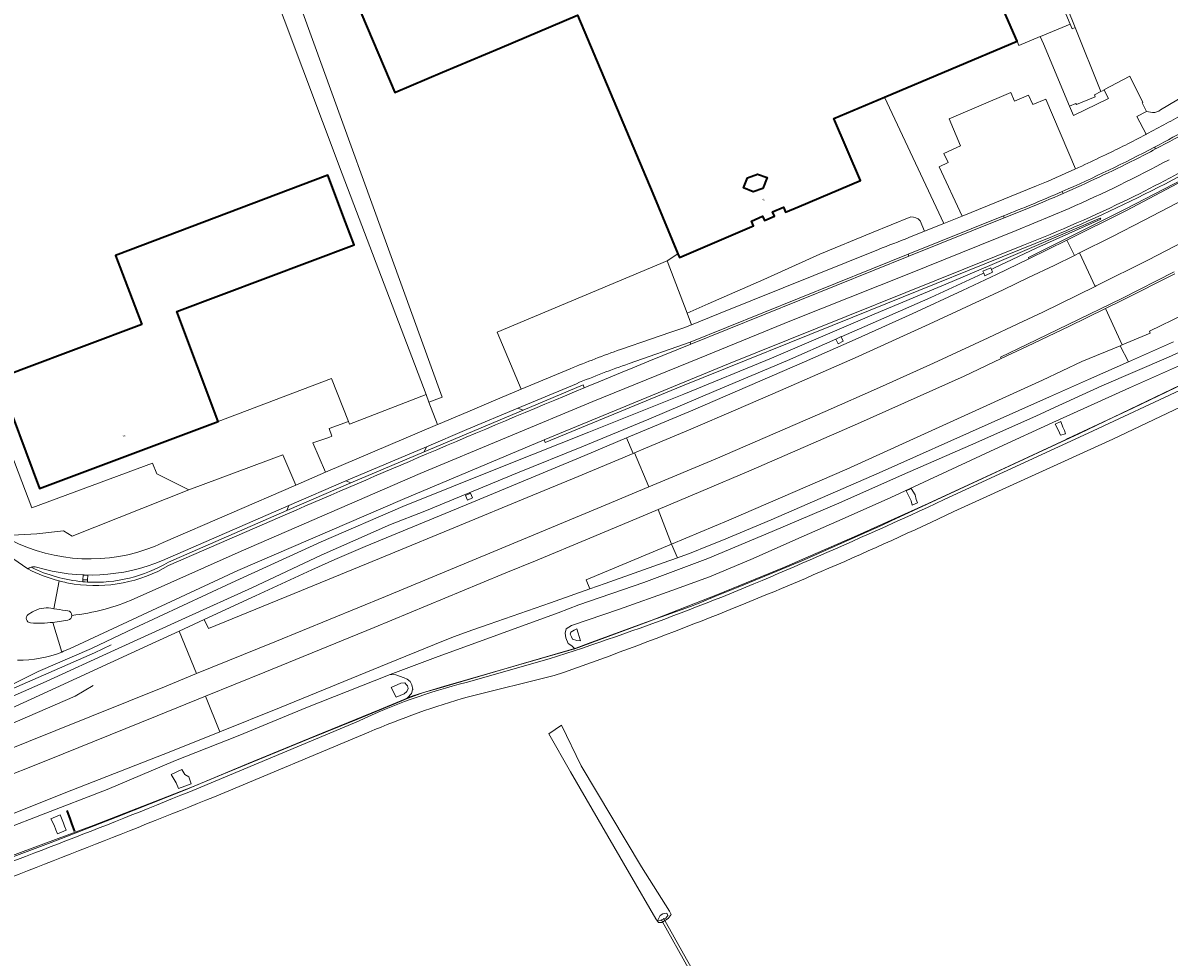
# Model space of a CAD drawing. Header units: metres. Extents: x 197700 to 204338, y 317132 to 325229.
# Tile 156 of 256: x 200785 to 201019, y 318193 to 318384. Entities that reach past the tile are written whole.
import ezdxf
from ezdxf.enums import TextEntityAlignment as Align

# ---------------------------------------------------------------- set-up
doc = ezdxf.new("R2010")
doc.units = ezdxf.units.M
for name, color, linetype, lineweight in [('B-WE-FV-GELEIDING_WILDRASTER-G', 80, 'Continuous', 18), ('B-WE-GK-BESCHOEIING-G', 130, 'GK-BESCHOEIING', 35), ('B-WE-GR-BEPLANTING_CULTUUR_VASTE PLANTENVAK-GV', 90, 'Continuous', 18), ('B-WE-GR-GRAS-GV', 60, 'Continuous', 13), ('B-WE-IE-TERREINAFSCHEIDING_KUNSTMATIG_HEKWERK-G', 20, 'IE-TERREINAFSCHEIDING-KUNSTMATIG', 18), ('B-WE-KW-KUNSTWERK_DUIKER-G', 170, 'Continuous', 18), ('B-WE-OG-BEBOUWING-GV', 7, 'Continuous', 35), ('B-WE-OG-BEBOUWING-T18', 10, 'Continuous', 18), ('B-WE-OG-TERREIN_CULTUURSCHEIDING-GV', 7, 'Continuous', 18), ('B-WE-OG-TERREIN_ERF-GV', 7, 'Continuous', 18), ('B-WE-OG-WATER-GV', 130, 'Continuous', 18), ('B-WE-OG-WATER_GREPPEL-GV', 160, 'Continuous', 18), ('B-WE-OG-WEG-GV', 7, 'Continuous', 18), ('B-WE-VH-ONVERHARD-GV', 252, 'Continuous', 18), ('B-WE-VH-VERHARDING_ASFALT-GV', 252, 'Continuous', 18), ('B-WE-VH-VERHARDING_BETON-GV', 252, 'Continuous', 18), ('B-WE-VH-VERHARDING_BETONSTRAATSTEEN-GV', 252, 'Continuous', 18), ('B-WE-VH-VERHARDING_HALFVERHARDING_GRIND-GV', 252, 'Continuous', 18), ('B-WE-VH-VERHARDING_OPEN-GV', 252, 'Continuous', 18), ('B-WE-VW-MARKERING_PICTOGRAM-G', 7, 'Continuous', 18)]:
    doc.layers.add(name, color=color, linetype=linetype, lineweight=lineweight)
doc.styles.add('NLCS-ISO-M200-T18', font='NLCS-ISO.ttf', dxfattribs={"height": 0.36})
doc.linetypes.add('GK-BESCHOEIING', pattern='A,30,-5,[1,NLCS.SHX,S=1,R=0,X=0,Y=0],-5', length=40)
doc.linetypes.add('IE-TERREINAFSCHEIDING-KUNSTMATIG', pattern='A,4,[82,NLCS.SHX,S=0.75,R=90,X=0,Y=0],4,-2', length=10)

msp = doc.modelspace()

# ---------------------------------------------------------------- linework, layer by layer
at = {"layer": 'B-WE-FV-GELEIDING_WILDRASTER-G'}
for points in [[(200897.895, 318255.88), (200912.803, 318261.373), (200926.927, 318266.846), (200940.743, 318272.512), (200955.629, 318278.99), (200970.099, 318285.508), (200984.663, 318292.306), (200998.326, 318298.636), (200998.649, 318298.788), (201011.912, 318305.008), (201025.817, 318311.668), (201039.511, 318317.75), (201045.97, 318320.647)], [(200776.081, 318210.763), (200790.874, 318216.3), (200804.231, 318221.454), (200818.025, 318226.931), (200831.133, 318232.413), (200844.874, 318238.049), (200857.917, 318243.42), (200864.969, 318246.336), (200867.482, 318247.079), (200871.063, 318248.137), (200885.528, 318252.327), (200896.903, 318255.595), (200897.895, 318255.88)]]:
    msp.add_lwpolyline(points, dxfattribs=at)
at = {"layer": 'B-WE-GK-BESCHOEIING-G'}
msp.add_lwpolyline([(200794.113, 318222.807), (200794.782, 318220.962), (200795.064, 318220.184), (200795.65, 318218.566)], dxfattribs=at)
at = {"layer": 'B-WE-GR-BEPLANTING_CULTUUR_VASTE PLANTENVAK-GV'}
for points in [[(200895.205, 318240.277), (200892.589, 318238.501), (200896.999, 318230.721), (200909.061, 318209.939), (200914.444, 318200.691), (200914.992, 318199.977), (200915.666, 318199.97), (200916.997, 318200.762), (200917.591, 318201.582), (200917.244, 318202.258), (200911.506, 318211.343), (200899.201, 318231.93)], [(200914.833, 318200.427), (200915.349, 318201.374), (200915.89, 318201.735), (200916.719, 318201.884), (200916.905, 318201.415), (200916.527, 318200.857), (200915.439, 318200.339)]]:
    msp.add_lwpolyline(points, close=True, dxfattribs=at)
at = {"layer": 'B-WE-GR-GRAS-GV'}
for points in [[(201255.359, 318303.818), (201224.452, 318287.946), (201209.9, 318281.728), (201206.685, 318282.519), (201204.476, 318286.094), (201203.746, 318287.51), (201203.268, 318287.205), (201196.85, 318300.387), (201196.578, 318300.946), (201187.244, 318295.743), (201142.152, 318269.617), (201065.047, 318225.169), (201052.608, 318256.25), (201044.51, 318275.244), (201033.51, 318300.748), (201030.12, 318308.813), (201029.627, 318308.019), (201026.102, 318302.343), (201021.72, 318305.261), (201007.85, 318298.693), (200975.383, 318283.889)], [(200813.793, 318277.539), (200840.912, 318289.295), (200838.197, 318295.499), (200818.995, 318288.298), (200795.175, 318278.831), (200793.423, 318279.95), (200787.979, 318279.353), (200781.717, 318278.976), (200782.007, 318278.373), (200784.241, 318277.307)], [(200893.71, 318250.382), (200876.2, 318246.054)], [(200855.822, 318238.808), (200824.241, 318225.629)]]:
    msp.add_lwpolyline(points, dxfattribs=at)
for points in [[(200975.383, 318283.889, -0.0166177), (200923.925, 318261.602)], [(200784.241, 318277.307, 0.2169068), (200813.793, 318277.539)], [(200923.925, 318261.602, -0.0097866), (200893.71, 318250.382)], [(200876.2, 318246.054, 0.0338953), (200855.822, 318238.808)], [(200824.241, 318225.629, -0.0036813), (200768.664, 318203.745)]]:
    msp.add_lwpolyline(points, format="xyb", dxfattribs=at)
msp.add_lwpolyline([(200899.201, 318231.93), (200911.506, 318211.343), (200917.244, 318202.258), (200917.591, 318201.582), (200916.997, 318200.762), (200915.666, 318199.97), (200914.992, 318199.977), (200914.444, 318200.691), (200909.061, 318209.939), (200896.999, 318230.721), (200892.589, 318238.501), (200895.205, 318240.277)], close=True, dxfattribs=at)
at = {"layer": 'B-WE-IE-TERREINAFSCHEIDING_KUNSTMATIG_HEKWERK-G'}
for points in [[(200999.112, 318383.434), (200978.199, 318433.304), (200965.445, 318464.454), (200951.176, 318499.775), (200941.223, 318514.075), (200941.184, 318514.169)], [(200850.38, 318352.839), (200830.491, 318405.85)], [(200999.112, 318383.434), (200993.056, 318380.926)], [(201000.14, 318382.726), (200999.525, 318382.45), (200999.112, 318383.434)], [(200993.019, 318380.911), (200988.643, 318379.099)], [(200993.056, 318380.926), (200993.019, 318380.911)], [(200988.643, 318379.099), (200988.265, 318379.965)], [(200867.496, 318307.805), (200850.38, 318352.839)], [(201026.741, 318312.164), (201001.062, 318299.822)], [(200825.035, 318302.288), (200848.203, 318311.062)], [(200848.203, 318311.062), (200851.62, 318302.254)], [(200851.827, 318301.72), (200867.496, 318307.805)], [(200851.62, 318302.254), (200851.827, 318301.72)], [(201001.062, 318299.822), (200965.226, 318283.234)], [(200962.524, 318281.984), (200960.712, 318281.076)], [(200965.226, 318283.234), (200962.524, 318281.984)], [(200960.712, 318281.076), (200944.651, 318273.94)], [(200944.651, 318273.94), (200939.069, 318271.65)], [(200939.069, 318271.65), (200931.283, 318268.455)], [(200931.283, 318268.455), (200926.479, 318266.542)], [(200926.479, 318266.542), (200922.972, 318265.016)], [(200921.508, 318264.495), (200911.582, 318260.966)], [(200922.972, 318265.016), (200921.508, 318264.495)], [(200911.582, 318260.966), (200900.629, 318256.909)], [(200898.084, 318255.967), (200885.2, 318252.212)], [(200900.629, 318256.909), (200898.084, 318255.967)], [(200885.2, 318252.212), (200870.168, 318247.832)], [(200866.965, 318246.899), (200863.832, 318245.749)], [(200870.168, 318247.832), (200866.965, 318246.899)], [(200861.258, 318244.68), (200853.682, 318241.583)], [(200863.832, 318245.749), (200861.258, 318244.68)], [(200853.682, 318241.583), (200843.416, 318237.407)], [(200843.416, 318237.407), (200825.807, 318230.15)], [(200825.807, 318230.15), (200819.772, 318227.662)], [(200819.772, 318227.662), (200799.458, 318219.791)], [(200799.458, 318219.791), (200766.769, 318207.649)]]:
    msp.add_lwpolyline(points, dxfattribs=at)
at = {"layer": 'B-WE-KW-KUNSTWERK_DUIKER-G'}
for points in [[(200921.334, 318190.193), (200915.52, 318200.572)], [(200921.918, 318190.274), (200916.013, 318200.808)]]:
    msp.add_lwpolyline(points, dxfattribs=at)
at = {"layer": 'B-WE-OG-BEBOUWING-GV'}
msp.add_lwpolyline([(200845.325, 318406.748), (200861.137, 318369.5), (200861.232, 318369.54), (200870.847, 318373.6), (200882.586, 318378.558), (200898.465, 318385.264), (200913.827, 318348.867), (200918.942, 318336.539), (200919.277, 318335.758), (200934.04, 318342.09), (200934.424, 318342.255), (200934.01, 318343.22), (200936.265, 318344.198), (200936.643, 318343.315), (200938.681, 318344.188), (200938.303, 318345.071), (200940.572, 318346.026), (200940.978, 318345.057), (200943.722, 318346.218), (200956.258, 318351.522), (200950.845, 318364.186), (200961.174, 318368.542), (200988.265, 318379.965), (200955.984, 318453.763)], dxfattribs=at)
for points in [[(200809.4, 318322.068), (200784.757, 318312.827), (200780.076, 318311.069), (200788.518, 318288.591), (200825.035, 318302.288), (200816.595, 318324.737), (200852.795, 318338.332), (200851.037, 318343.013), (200847.445, 318352.605), (200804.061, 318336.203)], [(200936.301, 318349.9), (200934.321, 318349.21), (200932.384, 318350.012), (200933.173, 318352.023), (200935.206, 318352.818), (200937.192, 318352.121)]]:
    msp.add_lwpolyline(points, close=True, dxfattribs=at)
at = {"layer": 'B-WE-OG-TERREIN_CULTUURSCHEIDING-GV'}
for points in [[(201024.266, 318369.885), (201017.592, 318365.938)], [(201015.975, 318365.425), (201014.72, 318365.577), (201012.75, 318364.549), (201014.664, 318360.955)], [(200966.587, 318344.066), (200958.507, 318340.788), (200948.003, 318336.46), (200936.506, 318331.296), (200925.169, 318326.316), (200920.865, 318324.426), (200921.772, 318322.037), (200927.244, 318324.245)], [(200966.179, 318339.855), (200969.346, 318341.135), (200968.466, 318343.28)], [(200927.244, 318324.245), (200959.933, 318337.432)]]:
    msp.add_lwpolyline(points, dxfattribs=at)
for points in [[(201017.592, 318365.938, -0.2099063), (201015.975, 318365.425)], [(201018.77, 318363.136, 0.0031329), (201022.522, 318365.194)], [(201014.664, 318360.955, 0.002315), (201018.77, 318363.136)], [(200968.466, 318343.28, 0.2409184), (200966.587, 318344.066)], [(200959.933, 318337.432, 0.0023657), (200966.179, 318339.855)]]:
    msp.add_lwpolyline(points, format="xyb", dxfattribs=at)
msp.add_lwpolyline([(200851.827, 318301.72), (200851.62, 318302.254), (200847.686, 318300.833), (200848.269, 318299.273), (200847.618, 318299.043), (200844.382, 318297.9), (200846.956, 318291.915), (200869.834, 318301.651), (200868.088, 318306.247), (200867.496, 318307.805)], close=True, dxfattribs=at)
at = {"layer": 'B-WE-OG-TERREIN_ERF-GV'}
for points in [[(200955.984, 318453.763), (200988.265, 318379.965), (200988.643, 318379.099), (200993.019, 318380.911), (200993.056, 318380.926), (200999.112, 318383.434), (200999.525, 318382.45), (201000.14, 318382.726), (200970.017, 318457.345)], [(200784.757, 318312.827), (200809.4, 318322.068), (200804.061, 318336.203), (200847.445, 318352.605), (200851.037, 318343.013), (200852.795, 318338.332), (200816.595, 318324.737), (200825.035, 318302.288), (200848.203, 318311.062), (200851.62, 318302.254), (200851.827, 318301.72), (200867.496, 318307.805), (200850.38, 318352.839), (200830.491, 318405.85)], [(201014.597, 318360.92), (201014.664, 318360.955), (201012.75, 318364.549), (201014.72, 318365.577), (201013.823, 318367.348), (201013.974, 318367.412), (201011.34, 318372.786), (201006.038, 318370.008), (201006.052, 318369.98), (201006.935, 318368.238), (200999.784, 318364.773), (200998.991, 318366.664), (200993.647, 318379.412), (200993.019, 318380.911), (200988.643, 318379.099)], [(200988.643, 318379.099), (200988.265, 318379.965), (200961.174, 318368.542), (200973.315, 318342.739), (200977.051, 318344.248), (200972.35, 318354.296), (200974.201, 318355.162), (200973.335, 318357.015), (200976.742, 318358.609), (200974.396, 318364.132), (200987.025, 318369.496), (200987.78, 318367.719), (200990.591, 318368.913), (200991.483, 318367.006), (200994.146, 318368.137), (201000.205, 318353.874)], [(200968.466, 318343.28), (200969.346, 318341.135), (200973.315, 318342.739), (200961.174, 318368.542), (200950.845, 318364.186), (200956.258, 318351.522), (200943.722, 318346.218), (200940.978, 318345.057), (200940.572, 318346.026), (200938.303, 318345.071), (200938.681, 318344.188), (200936.643, 318343.315), (200936.265, 318344.198), (200934.01, 318343.22), (200934.424, 318342.255), (200934.04, 318342.09)], [(201000.205, 318353.874), (200994.146, 318368.137), (200991.483, 318367.006), (200990.591, 318368.913), (200987.78, 318367.719), (200987.025, 318369.496), (200974.396, 318364.132), (200976.742, 318358.609), (200973.335, 318357.015), (200974.201, 318355.162), (200972.35, 318354.296), (200977.051, 318344.248), (200992.274, 318350.399)], [(200934.04, 318342.09), (200919.277, 318335.758), (200918.942, 318336.539), (200916.798, 318335.131), (200920.865, 318324.426), (200925.169, 318326.316), (200936.506, 318331.296), (200948.003, 318336.46), (200958.507, 318340.788), (200966.587, 318344.066)]]:
    msp.add_lwpolyline(points, dxfattribs=at)
for points in [[(200850.38, 318352.839), (200867.496, 318307.805), (200868.088, 318306.247), (200870.773, 318307.278), (200836.117, 318402.906), (200845.325, 318406.748), (200882.603, 318422.573), (200881.406, 318425.436), (200881.182, 318425.972), (200880.211, 318428.294), (200868.146, 318422.848), (200830.491, 318405.85)], [(200870.028, 318301.733), (200876.01, 318304.279), (200881.306, 318306.496), (200886.955, 318308.861), (200882.034, 318320.534), (200916.798, 318335.131), (200918.942, 318336.539), (200913.827, 318348.867), (200898.465, 318385.264), (200882.586, 318378.558), (200870.847, 318373.6), (200861.232, 318369.54), (200861.137, 318369.5), (200845.325, 318406.748), (200836.117, 318402.906), (200870.773, 318307.278), (200868.088, 318306.247), (200869.834, 318301.651)], [(200999.112, 318383.434), (200993.056, 318380.926), (200993.019, 318380.911), (200993.647, 318379.412), (200998.991, 318366.664), (201000.303, 318367.237), (201000.391, 318367.032), (201004.248, 318368.569), (201004.1, 318369.021), (201005.416, 318369.658), (201000.14, 318382.726), (200999.525, 318382.45)], [(200768.515, 318306.805), (200770.899, 318301.426), (200781.717, 318278.976), (200787.979, 318279.353), (200793.423, 318279.95), (200795.175, 318278.831), (200818.995, 318288.298), (200812.461, 318291.577), (200811.569, 318293.785), (200786.969, 318284.663), (200777.171, 318310.144)]]:
    msp.add_lwpolyline(points, close=True, dxfattribs=at)
for points in [[(201010.41, 318358.749, 0.0050264), (201014.597, 318360.92)], [(201001.489, 318354.465, 0.0036618), (201006.357, 318356.751)], [(201006.357, 318356.751, 0.0044535), (201010.41, 318358.749)], [(201000.205, 318353.874, 0.0013364), (201001.489, 318354.465)], [(200992.274, 318350.399, 0.0080082), (201000.205, 318353.874)], [(200966.587, 318344.066, -0.2409184), (200968.466, 318343.28)]]:
    msp.add_lwpolyline(points, format="xyb", dxfattribs=at)
at = {"layer": 'B-WE-OG-WATER-GV'}
msp.add_lwpolyline([(200907.223, 318316.984), (200913.542, 318319.134), (200917.339, 318320.426), (200920.146, 318321.381), (200921.772, 318322.037), (200920.865, 318324.426), (200916.798, 318335.131), (200882.034, 318320.534), (200886.955, 318308.861), (200896.949, 318313.045)], dxfattribs=at)
msp.add_lwpolyline([(200896.949, 318313.045, -0.0140615), (200907.223, 318316.984)], format="xyb", dxfattribs=at)
at = {"layer": 'B-WE-OG-WATER_GREPPEL-GV'}
for points in [[(201025.957, 318315.721), (201011.229, 318309.136), (200996.945, 318302.705), (200995.616, 318302.106), (200984.628, 318297.023), (200972.137, 318291.249), (200962.472, 318286.776), (200953.175, 318282.596), (200944.154, 318278.632), (200933.873, 318274.079), (200925.395, 318270.556), (200917.722, 318267.767), (200907.04, 318263.972), (200897.225, 318260.598), (200896.156, 318259.934), (200895.939, 318259.057), (200896.054, 318258.088), (200896.546, 318256.912), (200897.283, 318256.455), (200897.895, 318255.88), (200912.803, 318261.373), (200926.927, 318266.846), (200940.743, 318272.512), (200955.629, 318278.99), (200970.099, 318285.508), (200984.663, 318292.306), (200998.326, 318298.636), (200998.649, 318298.788), (201011.912, 318305.008), (201025.817, 318311.668)], [(200776.081, 318210.763), (200790.874, 318216.3), (200804.231, 318221.454), (200818.025, 318226.931), (200831.133, 318232.413), (200844.874, 318238.049), (200857.917, 318243.42), (200863.155, 318245.586), (200863.723, 318245.821), (200864.531, 318246.721), (200864.757, 318247.486), (200864.783, 318247.574), (200864.603, 318248.491), (200864.273, 318249.193), (200863.646, 318249.653), (200863.005, 318249.911), (200861.323, 318250.564), (200860.159, 318250.577), (200856.896, 318249.334), (200843.259, 318243.951), (200829.119, 318238.061), (200816.313, 318233.065), (200802.302, 318227.139), (200788.914, 318221.94), (200774.838, 318216.491)]]:
    msp.add_lwpolyline(points, dxfattribs=at)
for points in [[(200998.205, 318299.775), (200997.139, 318299.498), (200996.945, 318299.953), (200996.617, 318300.692), (200996.043, 318301.726), (200997.189, 318302.288), (200997.661, 318301.127), (200997.937, 318300.463)], [(200967.936, 318285.678), (200966.864, 318285.163), (200966.615, 318286.092), (200966.26, 318286.792), (200965.59, 318288.112), (200966.65, 318288.6), (200967.451, 318287.313), (200967.648, 318286.376)], [(200899.045, 318257.492), (200898.342, 318257.554), (200897.42, 318257.855), (200897.199, 318258.324), (200896.919, 318258.841), (200897.117, 318259.23), (200897.77, 318259.668), (200898.345, 318259.937)], [(200861.358, 318245.982), (200860.366, 318247.971), (200862.352, 318248.849), (200863.135, 318248.9), (200863.491, 318248.507), (200863.7, 318248.295), (200863.813, 318247.751), (200863.589, 318247.13), (200863.011, 318246.665)], [(200819.507, 318228.246), (200816.909, 318227.318), (200816.401, 318228.465), (200816.042, 318229.192), (200815.384, 318230.213), (200817.59, 318231.229), (200818.181, 318230.206), (200819.028, 318229.682)], [(200792.711, 318221.973), (200793.406, 318220.268), (200793.611, 318219.614), (200793.945, 318218.807), (200792.191, 318218.062), (200791.814, 318218.909), (200791.504, 318219.863), (200790.826, 318221.098)]]:
    msp.add_lwpolyline(points, close=True, dxfattribs=at)
at = {"layer": 'B-WE-OG-WEG-GV'}
for points in [[(200913.048, 318314.623), (200921.632, 318318.081), (200921.473, 318318.493), (200921.464, 318318.49), (200908.979, 318314.104)], [(200973.393, 318286.326), (201002.805, 318299.875), (201042.449, 318318.434), (201043.634, 318318.989)], [(201025.817, 318311.668), (201011.912, 318305.008), (200998.649, 318298.788), (200998.326, 318298.636), (200984.663, 318292.306), (200970.099, 318285.508), (200955.629, 318278.99), (200940.743, 318272.512), (200926.927, 318266.846), (200912.803, 318261.373), (200897.895, 318255.88), (200896.903, 318255.595), (200885.528, 318252.327), (200871.063, 318248.137), (200867.482, 318247.079), (200864.969, 318246.336), (200863.723, 318245.821), (200863.155, 318245.586), (200857.917, 318243.42), (200844.874, 318238.049), (200831.133, 318232.413), (200818.025, 318226.931), (200804.231, 318221.454), (200790.874, 318216.3), (200776.081, 318210.763)], [(200898.212, 318310.005), (200886.272, 318305.009), (200887.332, 318304.605)], [(200887.332, 318304.605), (200899.575, 318309.737), (200899.821, 318309.15)], [(200814.842, 318273.528), (200839.066, 318284.079), (200839.476, 318285.102), (200813.607, 318273.86)], [(200797.385, 318269.554), (200797.39, 318269.969), (200797.402, 318270.904), (200798.355, 318270.873), (200798.343, 318269.95)], [(200798.343, 318269.95), (200798.337, 318269.488)], [(200875.694, 318248.96), (200892.673, 318253.783)], [(200820.686, 318227.283), (200853.698, 318241.056)]]:
    msp.add_lwpolyline(points, dxfattribs=at)
for points in [[(200899.821, 318309.15, -0.0006922), (200913.048, 318314.623)], [(200908.979, 318314.104, 0.0160023), (200898.212, 318310.005)], [(200945.985, 318274.055, 0.0074825), (200973.393, 318286.326)], [(200787.896, 318272.53, 0.1247255), (200786.83, 318272.517)], [(200786.83, 318272.517, 0.094134), (200797.385, 318269.554)], [(200813.607, 318273.86, -0.1727569), (200787.896, 318272.53)], [(200798.337, 318269.488, 0.1478025), (200814.842, 318273.528)], [(200892.673, 318253.783, 0.0270994), (200945.985, 318274.055)], [(200853.698, 318241.056, -0.0526443), (200875.694, 318248.96)], [(200767.194, 318206.572, 0.0096188), (200820.686, 318227.283)]]:
    msp.add_lwpolyline(points, format="xyb", dxfattribs=at)
msp.add_lwpolyline([(200852.156, 318289.781), (200867.09, 318296.118), (200867.562, 318297.134), (200851.123, 318290.163)], close=True, dxfattribs=at)
at = {"layer": 'B-WE-VH-ONVERHARD-GV'}
for points in [[(201040.781, 318363.371, -0.0378147), (200995.507, 318340.051)], [(200973.393, 318286.326, -0.0074825), (200945.985, 318274.055)], [(200923.925, 318261.602, 0.0166177), (200975.383, 318283.889)], [(200945.985, 318274.055, -0.0270994), (200892.673, 318253.783)], [(200893.71, 318250.382, 0.0097866), (200923.925, 318261.602)], [(200793.037, 318255.178, -0.1004117), (200784.028, 318253.553)], [(200794.603, 318255.869, -0.0188024), (200793.037, 318255.178)], [(200875.694, 318248.96, 0.0526443), (200853.698, 318241.056)], [(200855.822, 318238.808, -0.0338953), (200876.2, 318246.054)], [(200820.686, 318227.283, -0.0096188), (200767.194, 318206.572)], [(200768.664, 318203.745, 0.0036813), (200824.241, 318225.629)]]:
    msp.add_lwpolyline(points, format="xyb", dxfattribs=at)
for points in [[(200781.895, 318243.327), (200788.461, 318246.286), (200810.612, 318256.499), (200817.053, 318259.469), (200822.165, 318261.827), (200832.649, 318266.661), (200844.167, 318271.979), (200848.879, 318274.107), (200855.071, 318276.774), (200876.846, 318285.728), (200899.936, 318295.338), (200908.49, 318298.925), (200921.997, 318304.589), (200944.808, 318314.466), (200955.189, 318319.041), (200966.843, 318324.301), (200977.107, 318329.036), (200984.055, 318332.328), (200990.71, 318335.475), (200990.579, 318335.768), (201010.535, 318345.7), (201022.189, 318351.762)], [(200779.062, 318246.671), (200788.207, 318251.235), (200799.162, 318255.947), (200807.863, 318260.081), (200827.73, 318269.343), (200846.083, 318277.736), (200862.746, 318284.906), (200883.431, 318293.228), (200900.751, 318300.07), (200920.174, 318307.847), (200938.097, 318315.185), (200959.099, 318324.184), (200975.033, 318330.843), (200983.167, 318334.37), (201005.278, 318343.801), (201005.389, 318343.577), (200992.333, 318337.783), (200983.514, 318333.572), (200983.034, 318333.343), (200983.269, 318332.753), (200981.684, 318332.021), (200981.454, 318332.588), (200981.269, 318332.5), (200970.652, 318327.624), (200957.191, 318321.701), (200952.353, 318319.578), (200952.77, 318318.67), (200951.726, 318318.149), (200951.253, 318319.096), (200941.367, 318314.758), (200926.812, 318308.591), (200913.004, 318302.758), (200899.357, 318297.136), (200886.208, 318291.764), (200867.233, 318283.996), (200860.232, 318281.253), (200846.057, 318275.011), (200831.885, 318268.335), (200818.349, 318262.151), (200803.819, 318255.584), (200789.862, 318249.205), (200774.218, 318242.277)], [(200774.218, 318242.277), (200789.862, 318249.205), (200803.819, 318255.584), (200818.349, 318262.151), (200831.885, 318268.335), (200846.057, 318275.011), (200860.232, 318281.253), (200867.233, 318283.996), (200886.208, 318291.764), (200899.357, 318297.136), (200913.004, 318302.758), (200926.812, 318308.591), (200941.367, 318314.758), (200951.253, 318319.096), (200951.239, 318319.123), (200952.32, 318319.649), (200952.353, 318319.578), (200957.191, 318321.701), (200970.652, 318327.624), (200981.269, 318332.5), (200981.454, 318332.588), (200981.288, 318332.996), (200982.896, 318333.689), (200983.034, 318333.343), (200983.514, 318333.572), (200992.333, 318337.783), (201005.389, 318343.577), (201005.278, 318343.801), (200983.167, 318334.37), (200975.033, 318330.843), (200959.099, 318324.184), (200938.097, 318315.185), (200920.174, 318307.847), (200900.751, 318300.07), (200883.431, 318293.228), (200862.746, 318284.906), (200846.083, 318277.736), (200827.73, 318269.343), (200807.863, 318260.081), (200799.162, 318255.947), (200788.207, 318251.235), (200779.062, 318246.671)], [(201027.848, 318341.92), (201015.151, 318335.323), (201004.473, 318329.971), (201004.216, 318329.845), (200993.572, 318324.636), (200988.455, 318322.215), (200982.382, 318319.346), (200971.229, 318314.2), (200960.168, 318309.21), (200949.078, 318304.294), (200926.597, 318294.617), (200913.02, 318288.91), (200904.131, 318285.174), (200881.363, 318275.711), (200859.191, 318266.552), (200836.579, 318257.307), (200820.574, 318250.78), (200814.046, 318248.118), (200791.814, 318239.174), (200769.441, 318230.202)], [(200995.507, 318340.051), (200954.741, 318323.617), (200919.896, 318309.56), (200891.829, 318297.987), (200891.612, 318298.523), (200862.704, 318286.369), (200829.054, 318271.825), (200812.489, 318264.153), (200794.603, 318255.869)], [(200768.165, 318224.376), (200790.153, 318233.114), (200812.582, 318242.188), (200822.432, 318246.195), (200834.532, 318251.117), (200856.862, 318260.229), (200878.578, 318269.176), (200883.81, 318271.374), (200889.867, 318273.839), (200900.991, 318278.461), (200911.86, 318282.986), (200914.948, 318284.285), (200923.673, 318287.953), (200933.962, 318292.373), (200955.689, 318301.777), (200977.491, 318311.564), (200985.026, 318315.126), (200984.873, 318315.415), (200990.28, 318318.021), (200998.684, 318322.07), (201009.676, 318327.41), (201020.375, 318332.881)], [(200774.838, 318216.491), (200788.914, 318221.94), (200802.302, 318227.139), (200816.313, 318233.065), (200829.119, 318238.061), (200843.259, 318243.951), (200856.896, 318249.334), (200860.159, 318250.577), (200869.43, 318254.109), (200894.482, 318263.174), (200898.733, 318264.832), (200911.981, 318269.4), (200925.096, 318274.305), (200938.196, 318279.808), (200951.84, 318285.603), (200964.83, 318291.416), (200978.769, 318297.466), (200992.09, 318303.393), (200995.892, 318305.123), (201005.585, 318309.534), (201019.22, 318315.44), (201032.441, 318321.428)], [(201032.441, 318321.428), (201019.22, 318315.44), (201005.585, 318309.534), (200995.892, 318305.123), (200992.09, 318303.393), (200978.769, 318297.466), (200964.83, 318291.416), (200951.84, 318285.603), (200938.196, 318279.808), (200925.096, 318274.305), (200911.981, 318269.4), (200898.733, 318264.832), (200894.482, 318263.174), (200869.43, 318254.109), (200860.159, 318250.577), (200861.323, 318250.564), (200863.005, 318249.911), (200863.646, 318249.653), (200864.273, 318249.193), (200864.603, 318248.491), (200864.783, 318247.574), (200864.757, 318247.486), (200864.531, 318246.721), (200863.723, 318245.821), (200864.969, 318246.336), (200867.482, 318247.079), (200871.063, 318248.137), (200885.528, 318252.327), (200896.903, 318255.595), (200897.895, 318255.88), (200897.283, 318256.455), (200896.546, 318256.912), (200896.054, 318258.088), (200895.939, 318259.057), (200896.156, 318259.934), (200897.225, 318260.598), (200907.04, 318263.972), (200917.722, 318267.767), (200925.395, 318270.556), (200933.873, 318274.079), (200944.154, 318278.632), (200953.175, 318282.596), (200962.472, 318286.776), (200972.137, 318291.249), (200984.628, 318297.023), (200995.616, 318302.106), (200996.945, 318302.705), (201011.229, 318309.136), (201025.957, 318315.721)], [(201020.264, 318318.576), (201011.013, 318314.469), (201002.845, 318310.843), (200994.935, 318307.324), (200982.353, 318301.72), (200960.116, 318291.773), (200938.014, 318282.194), (200927.945, 318277.992), (200925.041, 318276.819), (200921.652, 318275.457), (200918.859, 318274.454), (200915.956, 318273.411), (200904.122, 318269.209), (200900.987, 318268.101), (200892.964, 318265.266), (200880.424, 318260.908), (200877.06, 318259.713), (200873.116, 318258.281), (200869.223, 318256.701), (200859.668, 318252.823), (200837.558, 318243.798), (200825.376, 318238.93), (200815.314, 318234.909), (200793.533, 318226.403), (200770.884, 318217.323)], [(201043.634, 318318.989), (201042.449, 318318.434), (201002.805, 318299.875), (200973.393, 318286.326)], [(200975.383, 318283.889), (201007.85, 318298.693), (201021.72, 318305.261), (201026.102, 318302.343), (201029.627, 318308.019), (201030.12, 318308.813), (201030.123, 318308.818), (201044.152, 318315.462)], [(200892.673, 318253.783), (200875.694, 318248.96)], [(200876.2, 318246.054), (200893.71, 318250.382)], [(200853.698, 318241.056), (200820.686, 318227.283)], [(200824.241, 318225.629), (200855.822, 318238.808)]]:
    msp.add_lwpolyline(points, dxfattribs=at)
msp.add_lwpolyline([(200876.563, 318287.667), (200877.003, 318286.699), (200877.002, 318286.688), (200875.957, 318286.203), (200875.528, 318287.177)], close=True, dxfattribs=at)
at = {"layer": 'B-WE-VH-VERHARDING_ASFALT-GV'}
for points in [[(201073.21, 318383.753), (201072.872, 318383.517), (201070.738, 318382.029), (201062.805, 318376.498), (201051.228, 318369.019), (201041.238, 318362.844), (201030.508, 318356.513), (201022.189, 318351.762), (201010.535, 318345.7), (200990.579, 318335.768), (200990.71, 318335.475), (200998.412, 318339.302), (201010.667, 318345.392), (201022.246, 318351.491), (201030.674, 318356.196), (201041.434, 318362.505), (201051.44, 318368.693), (201062.96, 318376.158), (201070.889, 318381.663), (201073.025, 318383.146), (201073.43, 318383.427), (201081.968, 318389.689)], [(201069.93, 318376.144), (201084.858, 318385.907), (201081.968, 318389.689), (201073.43, 318383.427), (201073.025, 318383.146), (201070.889, 318381.663), (201062.96, 318376.158), (201051.44, 318368.693), (201041.434, 318362.505), (201030.674, 318356.196), (201022.246, 318351.491), (201010.667, 318345.392), (200998.412, 318339.302), (200999.979, 318336.214), (201001.007, 318336.722), (201007.63, 318340.029), (201014.228, 318343.385), (201020.801, 318346.79), (201025.426, 318349.269), (201028.33, 318350.904), (201031.225, 318352.555)], [(201034.111, 318354.222), (201031.225, 318352.555), (201028.33, 318350.904), (201025.426, 318349.269), (201020.801, 318346.79), (201014.228, 318343.385), (201007.63, 318340.029), (201001.007, 318336.722), (201004.216, 318329.845), (201004.473, 318329.971), (201015.151, 318335.323), (201027.848, 318341.92), (201045.339, 318351.52), (201055.763, 318357.432), (201066.594, 318363.868), (201075.858, 318369.611), (201076.761, 318370.171), (201078.034, 318371), (201087.105, 318376.906), (201090.652, 318379.295), (201085.8, 318386.524), (201084.858, 318385.907), (201069.93, 318376.144)], [(200998.937, 318345.803), (200988.058, 318341.298), (200966.158, 318332.471), (200942.16, 318322.91), (200923.349, 318315.231), (200901.579, 318306.346), (200866.328, 318291.658), (200829.697, 318275.816), (200807.869, 318266.049)], [(200807.869, 318266.049), (200829.697, 318275.816), (200866.328, 318291.658), (200901.579, 318306.346), (200923.349, 318315.231), (200942.16, 318322.91), (200966.158, 318332.471), (200988.058, 318341.298), (200998.937, 318345.803)], [(200990.288, 318345.739), (200985.642, 318343.867), (200966.178, 318336.026), (200921.632, 318318.081), (200913.048, 318314.623)], [(200794.603, 318255.869), (200812.489, 318264.153), (200829.054, 318271.825), (200862.704, 318286.369), (200891.612, 318298.523), (200897.069, 318300.817), (200929.328, 318314.033), (200989.576, 318338.29)], [(201020.375, 318332.881), (201009.676, 318327.41), (200998.684, 318322.07), (200990.28, 318318.021), (200984.873, 318315.415), (200985.026, 318315.126), (200990.428, 318317.681), (200998.83, 318321.653), (201006.319, 318325.336), (201009.79, 318327.043), (201020.489, 318332.475)], [(201020.489, 318332.475), (201009.79, 318327.043), (201006.319, 318325.336), (201009.781, 318317.918), (201015.508, 318320.31), (201015.332, 318320.724), (201036.418, 318330.937)], [(201036.418, 318330.937), (201015.332, 318320.724), (201015.508, 318320.31), (201009.781, 318317.918), (201009.353, 318317.741), (201011.013, 318314.469), (201020.264, 318318.576)], [(200839.185, 318283.411), (200814.879, 318272.838)], [(200786.097, 318272.188), (200786.089, 318272.192), (200783.056, 318274.277), (200782.986, 318274.325), (200781.667, 318275.414), (200777.471, 318271.606), (200777.633, 318271.423)], [(200792.514, 318269.706), (200791.419, 318264.045)], [(200791.419, 318264.045), (200792.514, 318269.706)], [(200786.217, 318262.863), (200787.062, 318263.396)], [(200793.81, 318263.7), (200794.305, 318263.629)], [(200794.29, 318261.703), (200791.257, 318261.259), (200793.037, 318255.178)], [(200793.037, 318255.178), (200791.257, 318261.259)]]:
    msp.add_lwpolyline(points, dxfattribs=at)
for points in [[(201024.26, 318362.101, -0.0053221), (201016.584, 318357.945)], [(201016.584, 318357.945, -0.0028179), (201012.338, 318355.737)], [(201012.338, 318355.737, -0.0130593), (200997.663, 318348.854)], [(201019.339, 318355.75, -0.0194268), (200998.937, 318345.803)], [(200998.937, 318345.803, 0.0194268), (201019.339, 318355.75)], [(201011.211, 318347.783, 0.0110582), (201027.488, 318356.348)], [(200989.576, 318338.29, 0.0193523), (201011.211, 318347.783)], [(200997.663, 318348.854, -0.0064644), (200990.288, 318345.739)], [(200913.048, 318314.623, 0.0006922), (200899.821, 318309.15)], [(200899.821, 318309.15, 0.0017471), (200867.665, 318295.656)], [(200867.665, 318295.656, 0.002139), (200839.185, 318283.411)], [(200814.879, 318272.838, -0.1706172), (200795.622, 318269.08)], [(200792.514, 318269.706, -0.0582393), (200786.097, 318272.188)], [(200795.622, 318269.08, -0.0266005), (200792.514, 318269.706)], [(200807.869, 318266.049, -0.0731766), (200795.119, 318262.66)], [(200795.119, 318262.66, 0.0731766), (200807.869, 318266.049)], [(200787.062, 318263.396, -0.1823604), (200790.835, 318264.146)], [(200790.835, 318264.146, 0.0033882), (200791.419, 318264.045)], [(200791.419, 318264.045, 0.0115941), (200793.81, 318263.7)], [(200794.305, 318263.629, -0.3685717), (200795.119, 318262.66)], [(200786.676, 318261.139, -0.7105359), (200786.217, 318262.863)], [(200791.257, 318261.259, -0.0436801), (200786.676, 318261.139)], [(200795.119, 318262.66, -0.3686167), (200794.29, 318261.703)], [(200784.028, 318253.553, 0.1004117), (200793.037, 318255.178)], [(200793.037, 318255.178, 0.0188024), (200794.603, 318255.869)]]:
    msp.add_lwpolyline(points, format="xyb", dxfattribs=at)
for points in [[(200999.979, 318336.214), (200998.412, 318339.302), (200990.71, 318335.475), (200984.055, 318332.328), (200977.107, 318329.036), (200966.843, 318324.301), (200955.189, 318319.041), (200944.808, 318314.466), (200921.997, 318304.589), (200908.49, 318298.925), (200909.823, 318295.777), (200910.108, 318295.896), (200912.374, 318296.847), (200921.58, 318300.732), (200930.77, 318304.652), (200939.945, 318308.609), (200955.178, 318315.295), (200970.335, 318322.15), (200985.414, 318329.175), (200990.626, 318331.661), (200995.824, 318334.176)], [(201004.216, 318329.845), (201001.007, 318336.722), (200999.979, 318336.214), (200995.824, 318334.176), (200990.626, 318331.661), (200985.414, 318329.175), (200970.335, 318322.15), (200955.178, 318315.295), (200939.945, 318308.609), (200930.77, 318304.652), (200921.58, 318300.732), (200912.374, 318296.847), (200910.108, 318295.896), (200913.02, 318288.91), (200926.597, 318294.617), (200949.078, 318304.294), (200960.168, 318309.21), (200971.229, 318314.2), (200982.382, 318319.346), (200988.455, 318322.215), (200993.572, 318324.636)], [(200914.948, 318284.285), (200917.674, 318277.249), (200929.363, 318282.148), (200953.496, 318292.537), (200993.476, 318310.704), (201001.519, 318314.549), (201009.353, 318317.741), (201009.781, 318317.918), (201006.319, 318325.336), (200998.83, 318321.653), (200990.428, 318317.681), (200985.026, 318315.126), (200977.491, 318311.564), (200955.689, 318301.777), (200933.962, 318292.373), (200923.673, 318287.953)], [(201009.353, 318317.741), (201001.519, 318314.549), (200993.476, 318310.704), (200953.496, 318292.537), (200929.363, 318282.148), (200917.674, 318277.249), (200918.859, 318274.454), (200921.652, 318275.457), (200925.041, 318276.819), (200927.945, 318277.992), (200938.014, 318282.194), (200960.116, 318291.773), (200982.353, 318301.72), (200994.935, 318307.324), (201002.845, 318310.843), (201011.013, 318314.469)], [(200908.49, 318298.925), (200899.936, 318295.338), (200876.846, 318285.728), (200855.071, 318276.774), (200848.879, 318274.107), (200844.167, 318271.979), (200832.649, 318266.661), (200822.165, 318261.827), (200823.015, 318259.985), (200840.515, 318267.12), (200858.001, 318274.289), (200875.473, 318281.49), (200887.027, 318286.272), (200898.571, 318291.074), (200909.823, 318295.777)], [(200817.053, 318259.469), (200820.574, 318250.78), (200836.579, 318257.307), (200859.191, 318266.552), (200881.363, 318275.711), (200904.131, 318285.174), (200913.02, 318288.91), (200910.108, 318295.896), (200909.823, 318295.777), (200898.571, 318291.074), (200887.027, 318286.272), (200875.473, 318281.49), (200858.001, 318274.289), (200840.515, 318267.12), (200823.015, 318259.985), (200822.165, 318261.827)], [(200917.674, 318277.249), (200914.948, 318284.285), (200911.86, 318282.986), (200900.991, 318278.461), (200889.867, 318273.839), (200883.81, 318271.374), (200878.578, 318269.176), (200856.862, 318260.229), (200834.532, 318251.117), (200822.432, 318246.195), (200825.376, 318238.93), (200837.558, 318243.798), (200859.668, 318252.823), (200869.223, 318256.701), (200873.116, 318258.281), (200877.06, 318259.713), (200880.424, 318260.908), (200892.964, 318265.266), (200900.987, 318268.101), (200900.225, 318269.936)], [(200917.674, 318277.249), (200900.225, 318269.936), (200900.987, 318268.101), (200904.122, 318269.209), (200915.956, 318273.411), (200918.859, 318274.454)], [(200724.964, 318220.656), (200727.729, 318213.632), (200747.292, 318221.387), (200769.441, 318230.202), (200791.814, 318239.174), (200814.046, 318248.118), (200820.574, 318250.78), (200817.053, 318259.469), (200810.612, 318256.499), (200788.461, 318246.286), (200781.895, 318243.327), (200777.531, 318241.536), (200766.662, 318237.187), (200744.203, 318228.247)], [(200729.539, 318209.031), (200732.289, 318202.044), (200748.529, 318208.427), (200770.884, 318217.323), (200793.533, 318226.403), (200815.314, 318234.909), (200825.376, 318238.93), (200822.432, 318246.195), (200812.582, 318242.188), (200790.153, 318233.114), (200768.165, 318224.376), (200745.764, 318215.429)]]:
    msp.add_lwpolyline(points, close=True, dxfattribs=at)
at = {"layer": 'B-WE-VH-VERHARDING_BETON-GV'}
for points in [[(201023.877, 318362.409, -0.0072236), (201016.365, 318358.323)], [(201016.584, 318357.945, 0.0053221), (201024.26, 318362.101)], [(200997.493, 318349.248, -0.010904), (200985.481, 318344.291)], [(200990.288, 318345.739, 0.0064644), (200997.663, 318348.854)], [(200790.835, 318264.146, 0.1823604), (200787.062, 318263.396)], [(200791.419, 318264.045, -0.0033882), (200790.835, 318264.146)], [(200793.81, 318263.7, -0.0115941), (200791.419, 318264.045)], [(200795.119, 318262.66, 0.3685717), (200794.305, 318263.629)], [(200786.217, 318262.863, 0.7105359), (200786.676, 318261.139)], [(200786.676, 318261.139, 0.0436801), (200791.257, 318261.259)], [(200794.29, 318261.703, 0.3686167), (200795.119, 318262.66)]]:
    msp.add_lwpolyline(points, format="xyb", dxfattribs=at)
for points in [[(201016.365, 318358.323), (201016.584, 318357.945)], [(200997.663, 318348.854), (200997.493, 318349.248)], [(200985.481, 318344.291), (200985.642, 318343.867), (200990.288, 318345.739)], [(200787.062, 318263.396), (200786.217, 318262.863)], [(200794.305, 318263.629), (200793.81, 318263.7)], [(200791.257, 318261.259), (200794.29, 318261.703)]]:
    msp.add_lwpolyline(points, dxfattribs=at)
msp.add_lwpolyline([(200921.473, 318318.493), (200921.632, 318318.081), (200966.178, 318336.026), (200966.008, 318336.443)], close=True, dxfattribs=at)
at = {"layer": 'B-WE-VH-VERHARDING_BETONSTRAATSTEEN-GV'}
for points in [[(201022.522, 318365.194, -0.0031329), (201018.77, 318363.136)], [(200995.507, 318340.051, 0.0378147), (201040.781, 318363.371)], [(201018.77, 318363.136, -0.002315), (201014.664, 318360.955)], [(201016.365, 318358.323, 0.0072236), (201023.877, 318362.409)], [(201014.597, 318360.92, -0.0050264), (201010.41, 318358.749)], [(201016.365, 318358.323, -0.0175564), (200997.493, 318349.248)], [(200997.493, 318349.248, 0.0175564), (201016.365, 318358.323)], [(201006.357, 318356.751, -0.0036618), (201001.489, 318354.465)], [(201010.41, 318358.749, -0.0044535), (201006.357, 318356.751)], [(201012.338, 318355.737, 0.0028179), (201016.584, 318357.945)], [(200997.663, 318348.854, 0.0130593), (201012.338, 318355.737)], [(201001.489, 318354.465, -0.0013364), (201000.205, 318353.874)], [(201027.488, 318356.348, -0.0110582), (201011.211, 318347.783)], [(201000.205, 318353.874, -0.0080082), (200992.274, 318350.399)], [(200985.481, 318344.291, 0.010904), (200997.493, 318349.248)], [(201011.211, 318347.783, -0.0193523), (200989.576, 318338.29)], [(200966.179, 318339.855, -0.0023657), (200959.933, 318337.432)], [(200907.223, 318316.984, 0.0140615), (200896.949, 318313.045)], [(200898.212, 318310.005, -0.0160023), (200908.979, 318314.104)], [(200867.665, 318295.656, -0.0017471), (200899.821, 318309.15)], [(200839.185, 318283.411, -0.002139), (200867.665, 318295.656)], [(200813.793, 318277.539, -0.2169068), (200784.241, 318277.307)], [(200786.453, 318272.378, -0.0457233), (200786.83, 318272.517)], [(200786.83, 318272.517, 0.0457233), (200786.453, 318272.378)], [(200786.83, 318272.517, -0.1247255), (200787.896, 318272.53)], [(200797.385, 318269.554, -0.094134), (200786.83, 318272.517)], [(200787.896, 318272.53, 0.1727569), (200813.607, 318273.86)], [(200795.622, 318269.08, 0.1706172), (200814.879, 318272.838)], [(200814.842, 318273.528, -0.1478025), (200798.337, 318269.488)], [(200786.097, 318272.188, 0.0582393), (200792.514, 318269.706)], [(200792.514, 318269.706, 0.0266005), (200795.622, 318269.08)]]:
    msp.add_lwpolyline(points, format="xyb", dxfattribs=at)
for points in [[(201014.664, 318360.955), (201014.597, 318360.92)], [(201016.584, 318357.945), (201016.365, 318358.323)], [(200992.274, 318350.399), (200977.051, 318344.248), (200973.315, 318342.739), (200969.346, 318341.135), (200966.179, 318339.855)], [(200997.493, 318349.248), (200997.663, 318348.854)], [(200908.979, 318314.104), (200921.464, 318318.49), (200921.473, 318318.493), (200966.008, 318336.443), (200985.481, 318344.291)], [(200989.576, 318338.29), (200929.328, 318314.033), (200897.069, 318300.817), (200891.612, 318298.523), (200891.829, 318297.987), (200919.896, 318309.56), (200954.741, 318323.617), (200995.507, 318340.051)], [(200959.933, 318337.432), (200927.244, 318324.245), (200921.772, 318322.037), (200920.146, 318321.381), (200917.339, 318320.426), (200913.542, 318319.134), (200907.223, 318316.984)], [(200896.949, 318313.045), (200886.955, 318308.861), (200881.306, 318306.496), (200876.01, 318304.279), (200870.028, 318301.733), (200869.834, 318301.651), (200846.956, 318291.915), (200840.912, 318289.295), (200813.793, 318277.539)], [(200813.607, 318273.86), (200839.476, 318285.102), (200851.123, 318290.163), (200867.562, 318297.134), (200875.851, 318300.649), (200886.272, 318305.009), (200898.212, 318310.005)], [(200899.821, 318309.15), (200899.575, 318309.737), (200887.332, 318304.605), (200867.09, 318296.118), (200852.156, 318289.781), (200839.066, 318284.079), (200814.842, 318273.528)], [(200814.879, 318272.838), (200839.185, 318283.411)], [(200783.056, 318274.277), (200786.089, 318272.192), (200786.097, 318272.188), (200786.453, 318272.378)], [(200786.453, 318272.378), (200786.097, 318272.188)], [(200798.337, 318269.488), (200797.862, 318269.517), (200797.385, 318269.554)]]:
    msp.add_lwpolyline(points, dxfattribs=at)
for points in [[(200985.642, 318343.867), (200985.481, 318344.291), (200966.008, 318336.443), (200966.178, 318336.026)], [(200983.034, 318333.343), (200982.896, 318333.689), (200981.288, 318332.996), (200981.454, 318332.588), (200981.684, 318332.021), (200983.269, 318332.753)], [(200951.253, 318319.096), (200951.726, 318318.149), (200952.77, 318318.67), (200952.353, 318319.578), (200952.32, 318319.649), (200951.239, 318319.123)], [(200887.332, 318304.605), (200886.272, 318305.009), (200875.851, 318300.649), (200867.562, 318297.134), (200867.09, 318296.118)], [(200998.205, 318299.775), (200997.937, 318300.463), (200997.661, 318301.127), (200997.189, 318302.288), (200996.043, 318301.726), (200996.617, 318300.692), (200996.945, 318299.953), (200997.139, 318299.498)], [(200852.156, 318289.781), (200851.123, 318290.163), (200839.476, 318285.102), (200839.066, 318284.079)], [(200876.563, 318287.667), (200875.528, 318287.177), (200875.957, 318286.203), (200877.002, 318286.688), (200877.003, 318286.699)], [(200967.936, 318285.678), (200967.648, 318286.376), (200967.451, 318287.313), (200966.65, 318288.6), (200965.59, 318288.112), (200966.26, 318286.792), (200966.615, 318286.092), (200966.864, 318285.163)], [(200797.39, 318269.969), (200798.343, 318269.95), (200798.355, 318270.873), (200797.402, 318270.904)], [(200798.343, 318269.95), (200797.39, 318269.969), (200797.385, 318269.554), (200797.862, 318269.517), (200798.337, 318269.488)], [(200899.045, 318257.492), (200898.345, 318259.937), (200897.77, 318259.668), (200897.117, 318259.23), (200896.919, 318258.841), (200897.199, 318258.324), (200897.42, 318257.855), (200898.342, 318257.554)], [(200861.358, 318245.982), (200863.011, 318246.665), (200863.589, 318247.13), (200863.813, 318247.751), (200863.7, 318248.295), (200863.491, 318248.507), (200863.135, 318248.9), (200862.352, 318248.849), (200860.366, 318247.971)], [(200819.507, 318228.246), (200819.028, 318229.682), (200818.181, 318230.206), (200817.59, 318231.229), (200815.384, 318230.213), (200816.042, 318229.192), (200816.401, 318228.465), (200816.909, 318227.318)], [(200792.711, 318221.973), (200790.826, 318221.098), (200791.504, 318219.863), (200791.814, 318218.909), (200792.191, 318218.062), (200793.945, 318218.807), (200793.611, 318219.614), (200793.406, 318220.268)], [(200914.833, 318200.427), (200915.439, 318200.339), (200916.527, 318200.857), (200916.905, 318201.415), (200916.719, 318201.884), (200915.89, 318201.735), (200915.349, 318201.374)]]:
    msp.add_lwpolyline(points, close=True, dxfattribs=at)
at = {"layer": 'B-WE-VH-VERHARDING_HALFVERHARDING_GRIND-GV'}
for points in [[(201031.624, 318375.447), (201039.829, 318382.369), (201018.625, 318410.741), (201017.792, 318411.822), (201004.988, 318428.434), (200987.953, 318448.696), (200978.526, 318461.083), (200976.425, 318460.16), (200972.91, 318458.616), (200970.017, 318457.345), (201000.14, 318382.726), (201005.416, 318369.658), (201006.052, 318369.98), (201006.038, 318370.008), (201011.34, 318372.786), (201013.974, 318367.412), (201013.823, 318367.348), (201014.72, 318365.577), (201015.975, 318365.425)], [(201017.592, 318365.938), (201024.266, 318369.885)]]:
    msp.add_lwpolyline(points, dxfattribs=at)
msp.add_lwpolyline([(200998.991, 318366.664), (200999.784, 318364.773), (201006.935, 318368.238), (201006.052, 318369.98), (201005.416, 318369.658), (201004.1, 318369.021), (201004.248, 318368.569), (201000.391, 318367.032), (201000.303, 318367.237)], close=True, dxfattribs=at)
msp.add_lwpolyline([(201015.975, 318365.425, 0.2099063), (201017.592, 318365.938)], format="xyb", dxfattribs=at)
at = {"layer": 'B-WE-VH-VERHARDING_OPEN-GV'}
for points in [[(200936.301, 318349.9), (200937.192, 318352.121), (200935.206, 318352.818), (200933.173, 318352.023), (200932.384, 318350.012), (200934.321, 318349.21)], [(200846.956, 318291.915), (200844.382, 318297.9), (200847.618, 318299.043), (200848.269, 318299.273), (200847.686, 318300.833), (200851.62, 318302.254), (200848.203, 318311.062), (200825.035, 318302.288), (200788.518, 318288.591), (200780.076, 318311.069), (200774.767, 318326.199), (200762.322, 318321.581), (200765.687, 318313.51), (200767.219, 318309.899), (200768.515, 318306.805), (200777.171, 318310.144), (200786.969, 318284.663), (200811.569, 318293.785), (200812.461, 318291.577), (200818.995, 318288.298), (200838.197, 318295.499), (200840.912, 318289.295)]]:
    msp.add_lwpolyline(points, close=True, dxfattribs=at)
at = {"layer": 'B-WE-VW-MARKERING_PICTOGRAM-G'}
for points in [[(200747.36, 318232.326), (200751.475, 318233.943), (200799.74, 318255.019), (200803.149, 318256.661)], [(200675.558, 318194.103), (200795.805, 318246.193), (200799.453, 318248.334)]]:
    msp.add_lwpolyline(points, dxfattribs=at)

# ---------------------------------------------------------------- texts
at = {"layer": 'B-WE-OG-BEBOUWING-T18', "style": 'NLCS-ISO-M200-T18'}
for s, rotation, p in [('76', 23.1, (200936.468, 318347.592)), ('70', 20.5, (200805.767, 318299.333))]:
    msp.add_text(s, height=0.36, rotation=rotation, dxfattribs=at).set_placement(p, align=Align.MIDDLE)

doc.saveas('drawing.dxf')
